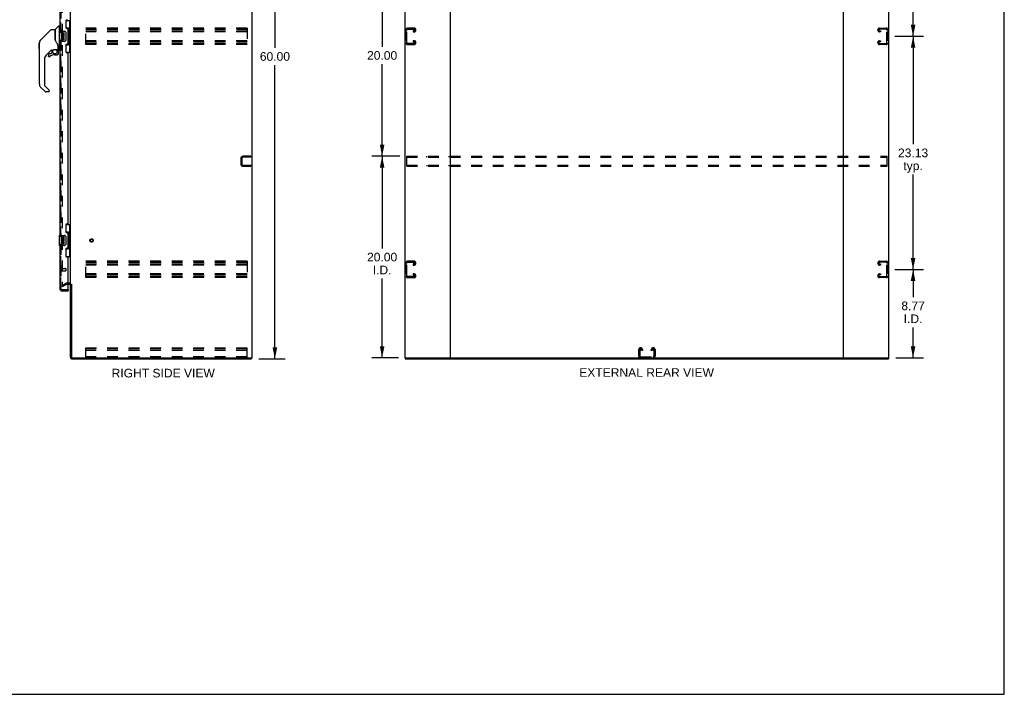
# Model space of a CAD drawing. Header units: inches. Extents: x 0 to 194, y 0 to 126.
# Tile 18 of 21: x 96 to 194, y 0 to 67. Entities that reach past the tile are written whole.
import ezdxf

# ---------------------------------------------------------------- set-up
doc = ezdxf.new("R2010")
doc.units = ezdxf.units.IN
doc.header["$LTSCALE"] = 10.674419
doc.header["$MEASUREMENT"] = 0
doc.linetypes.add('HIDDEN', pattern=[0.2, 0.1, -0.1])
doc.layers.get('0').update_dxf_attribs({"linetype": 'CONTINUOUS'})
for name, color, linetype in [('DEFAULT_2', 8, 'HIDDEN'), ('DIMENSIONS', 7, 'CONTINUOUS'), ('MASTER_DOOR_ASSEMBLY', 7, 'CONTINUOUS'), ('SLAVE_DOOR_ASSEMBLY', 7, 'CONTINUOUS')]:
    doc.layers.add(name, color=color, linetype=linetype)
doc.styles.get("Standard").update_dxf_attribs({"font": 'arial.ttf'})
doc.dimstyles.new('DIMSTYLE_1', dxfattribs={"dimtxt": 0.856237, "dimasz": 1.141649, "dimexe": 0.09, "dimexo": 0.07, "dimgap": 0.0375, "dimtad": 0, "dimtih": 1, "dimtoh": 1, "dimzin": 4, "dimdsep": 46, "dimtxsty": 'Standard', "dimblk": '_FILLED', "dimblk1": '_FILLED', "dimblk2": '_FILLED', "dimcen": 0.09, "dimadec": 3, "dimazin": 1, "dimtfac": 1, "dimtdec": 3, "dimtofl": 0, "dimtmove": 0, "dimatfit": 3, "dimldrblk": '_FILLED', "dimfxl": 0, "dimtolj": 1, "dimtzin": 4, "dimarcsym": 0})

# ---------------------------------------------------------------- blocks, each defined once
blk = doc.blocks.new('_FILLED')
at = {"color": 0, "linetype": 'ByBlock'}
blk.add_solid([(0, 0), (-1, 0.2), (-1, -0.2)], dxfattribs=at)
blk = doc.blocks.new('*D2')
at = {"layer": 'DIMENSIONS', "color": 2, "linetype": 'Continuous'}
for p, q in [((120.169, 93.264), (122.792, 93.264)), ((121.765, 93.264), (121.765, 64.12)), ((121.765, 33.264), (121.765, 62.408)), ((120.169, 33.264), (122.792, 33.264))]:
    blk.add_line(p, q, dxfattribs=at)
at = {"layer": 'DIMENSIONS', "color": 2, "linetype": 'Continuous', "xscale": 1.1416490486, "yscale": 1.1416490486, "zscale": 1.1416490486}
for p, rotation in [((121.765, 93.264), 90), ((121.765, 33.264), 270)]:
    blk.add_blockref('_FILLED', p, dxfattribs=dict(at, rotation=rotation))
at = {"layer": 'DIMENSIONS', "color": 2, "linetype": 'Continuous', "insert": (121.765, 63.692), "char_height": 0.8562, "width": 2.99205, "attachment_point": 2, "line_spacing_factor": 0.9}
blk.add_mtext('60.00', dxfattribs=at)
blk = doc.blocks.new('*D4')
at = {"layer": 'DIMENSIONS', "color": 2, "linetype": 'Continuous'}
for p, q in [((183.233, 42.139), (186.064, 42.139)), ((185.036, 42.139), (185.036, 39.384)), ((185.036, 33.368), (185.036, 36.387)), ((183.329, 33.368), (186.064, 33.368))]:
    blk.add_line(p, q, dxfattribs=at)
at = {"layer": 'DIMENSIONS', "color": 2, "linetype": 'Continuous', "xscale": 1.1416490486, "yscale": 1.1416490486, "zscale": 1.1416490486}
for p, rotation in [((185.036, 42.139), 90), ((185.036, 33.368), 270)]:
    blk.add_blockref('_FILLED', p, dxfattribs=dict(at, rotation=rotation))
at = {"layer": 'DIMENSIONS', "color": 2, "linetype": 'Continuous', "insert": (185.036, 38.956), "char_height": 0.8562, "width": 2.3268, "attachment_point": 2, "line_spacing_factor": 0.9}
blk.add_mtext('8.77\\PI.D.', dxfattribs=at)
blk = doc.blocks.new('*D5')
at = {"layer": 'DIMENSIONS', "color": 2, "linetype": 'Continuous'}
for p, q in [((183.233, 65.264), (186.064, 65.264)), ((185.036, 65.264), (185.036, 54.558)), ((185.036, 42.139), (185.036, 51.561)), ((183.233, 42.139), (186.064, 42.139))]:
    blk.add_line(p, q, dxfattribs=at)
at = {"layer": 'DIMENSIONS', "color": 2, "linetype": 'Continuous', "xscale": 1.1416490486, "yscale": 1.1416490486, "zscale": 1.1416490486}
for p, rotation in [((185.036, 65.264), 90), ((185.036, 42.139), 270)]:
    blk.add_blockref('_FILLED', p, dxfattribs=dict(at, rotation=rotation))
at = {"layer": 'DIMENSIONS', "color": 2, "linetype": 'Continuous', "insert": (185.036, 54.13), "char_height": 0.8562, "width": 2.99205, "attachment_point": 2, "line_spacing_factor": 0.9}
blk.add_mtext('23.13\\Ptyp.', dxfattribs=at)
blk = doc.blocks.new('*D6')
at = {"layer": 'DIMENSIONS', "color": 2, "linetype": 'Continuous'}
for p, q in [((183.233, 88.389), (186.064, 88.389)), ((185.036, 88.389), (185.036, 77.683)), ((185.036, 65.264), (185.036, 74.686)), ((183.233, 65.264), (186.064, 65.264))]:
    blk.add_line(p, q, dxfattribs=at)
at = {"layer": 'DIMENSIONS', "color": 2, "linetype": 'Continuous', "xscale": 1.1416490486, "yscale": 1.1416490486, "zscale": 1.1416490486}
for p, rotation in [((185.036, 88.389), 90), ((185.036, 65.264), 270)]:
    blk.add_blockref('_FILLED', p, dxfattribs=dict(at, rotation=rotation))
at = {"layer": 'DIMENSIONS', "color": 2, "linetype": 'Continuous', "insert": (185.036, 77.255), "char_height": 0.8562, "width": 2.99205, "attachment_point": 2, "line_spacing_factor": 0.9}
blk.add_mtext('23.13\\Ptyp.', dxfattribs=at)
blk = doc.blocks.new('*D7')
at = {"layer": 'DIMENSIONS', "color": 2, "linetype": 'Continuous'}
for p, q in [((134.156, 53.368), (131.367, 53.368)), ((132.395, 53.368), (132.395, 44.224)), ((132.395, 33.368), (132.395, 41.227)), ((134.032, 33.368), (131.367, 33.368))]:
    blk.add_line(p, q, dxfattribs=at)
at = {"layer": 'DIMENSIONS', "color": 2, "linetype": 'Continuous', "xscale": 1.1416490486, "yscale": 1.1416490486, "zscale": 1.1416490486}
for p, rotation in [((132.395, 53.368), 90), ((132.395, 33.368), 270)]:
    blk.add_blockref('_FILLED', p, dxfattribs=dict(at, rotation=rotation))
at = {"layer": 'DIMENSIONS', "color": 2, "linetype": 'Continuous', "insert": (132.395, 43.796), "char_height": 0.8562, "width": 2.99205, "attachment_point": 2, "line_spacing_factor": 0.9}
blk.add_mtext('20.00\\PI.D.', dxfattribs=at)
blk = doc.blocks.new('*D8')
at = {"layer": 'DIMENSIONS', "color": 2, "linetype": 'Continuous'}
for p, q in [((134.156, 73.368), (131.367, 73.368)), ((132.395, 73.368), (132.395, 64.224)), ((132.395, 53.368), (132.395, 62.512)), ((134.156, 53.368), (131.367, 53.368))]:
    blk.add_line(p, q, dxfattribs=at)
at = {"layer": 'DIMENSIONS', "color": 2, "linetype": 'Continuous', "xscale": 1.1416490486, "yscale": 1.1416490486, "zscale": 1.1416490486}
for p, rotation in [((132.395, 73.368), 90), ((132.395, 53.368), 270)]:
    blk.add_blockref('_FILLED', p, dxfattribs=dict(at, rotation=rotation))
at = {"layer": 'DIMENSIONS', "color": 2, "linetype": 'Continuous', "insert": (132.395, 63.796), "char_height": 0.8562, "width": 2.99205, "attachment_point": 2, "line_spacing_factor": 0.9}
blk.add_mtext('20.00', dxfattribs=at)

msp = doc.modelspace()

# ---------------------------------------------------------------- linework, layer by layer
at = {"color": 7, "linetype": 'Continuous'}
for p, q in [((194.08, 0), (194.08, 125.581)), ((119.43, 33.368), (119.43, 33.264)), ((134.694, 33.368), (134.694, 33.264)), ((139.083, 33.368), (178.201, 33.368)), ((182.59, 33.368), (182.59, 33.264)), ((0, 0), (194.08, 0))]:
    msp.add_line(p, q, dxfattribs=at)
at = {"color": 3, "linetype": 'Continuous'}
for p, q in [((119.482, 93.16), (119.482, 33.368)), ((134.642, 93.16), (134.642, 33.368)), ((139.142, 93.16), (139.142, 33.368)), ((178.142, 33.368), (178.142, 93.16)), ((182.642, 33.368), (182.642, 93.16)), ((101.482, 40.712), (101.482, 89.816)), ((101.397, 40.66), (101.278, 40.66)), ((101.482, 33.453), (101.482, 40.681)), ((101.586, 40.681), (101.586, 33.458)), ((101.671, 33.264), (119.43, 33.264)), ((101.676, 33.368), (119.482, 33.368)), ((134.642, 33.368), (139.083, 33.368)), ((134.694, 33.264), (182.59, 33.264)), ((178.201, 33.368), (182.642, 33.368))]:
    msp.add_line(p, q, dxfattribs=at)
for centre, radius, start, end in [((101.397, 40.575), 0.085, 0, 90), ((101.671, 33.453), 0.189, 180, 270), ((101.676, 33.458), 0.09, 180, 270)]:
    msp.add_arc(centre, radius, start, end, dxfattribs=at)
at = {"color": 7, "linetype": 'Continuous'}
msp.add_arc((101.671, 33.453), 0.085, 180, 270, dxfattribs=at)
at = {"layer": 'DEFAULT_2', "color": 8, "linetype": 'HIDDEN'}
for p, q in [((100.669, 89.998), (100.669, 40.53)), ((103.003, 64.451), (103.003, 66.076)), ((119.003, 66.076), (103.003, 66.076)), ((103.003, 65.972), (119.003, 65.972)), ((103.003, 65.805), (119.003, 65.805)), ((119.003, 65.701), (103.003, 65.701)), ((119.003, 66.076), (119.003, 64.451)), ((134.746, 65.896), (134.746, 64.631)), ((134.85, 64.645), (134.85, 65.882)), ((135.566, 66.076), (134.926, 66.076)), ((134.94, 65.972), (135.552, 65.972)), ((135.465, 65.805), (135.465, 65.701)), ((135.552, 65.805), (135.465, 65.805)), ((135.465, 65.701), (135.566, 65.701)), ((135.746, 65.881), (135.746, 65.896)), ((181.538, 65.881), (181.538, 65.896)), ((181.718, 66.076), (182.358, 66.076)), ((181.819, 65.701), (181.718, 65.701)), ((182.344, 65.972), (181.732, 65.972)), ((181.732, 65.805), (181.819, 65.805)), ((181.819, 65.805), (181.819, 65.701)), ((182.434, 64.645), (182.434, 65.882)), ((182.538, 65.896), (182.538, 64.631)), ((119.003, 64.826), (103.003, 64.826)), ((103.003, 64.722), (119.003, 64.722)), ((103.003, 64.555), (119.003, 64.555)), ((119.003, 64.451), (103.003, 64.451)), ((134.926, 64.451), (135.566, 64.451)), ((135.552, 64.555), (134.94, 64.555)), ((135.465, 64.826), (135.465, 64.722)), ((135.566, 64.826), (135.465, 64.826)), ((135.465, 64.722), (135.552, 64.722)), ((135.746, 64.631), (135.746, 64.646)), ((181.538, 64.631), (181.538, 64.646)), ((181.718, 64.826), (181.819, 64.826)), ((182.358, 64.451), (181.718, 64.451)), ((181.819, 64.722), (181.732, 64.722)), ((181.732, 64.555), (182.344, 64.555)), ((181.819, 64.826), (181.819, 64.722)), ((118.378, 53.121), (118.378, 52.614)), ((118.482, 53.121), (118.482, 52.614)), ((119.378, 53.368), (118.624, 53.368)), ((119.378, 53.264), (118.624, 53.264)), ((119.378, 53.368), (119.378, 53.264)), ((134.83, 52.368), (134.83, 53.368)), ((134.83, 53.368), (182.455, 53.368)), ((134.83, 53.264), (182.455, 53.264)), ((136.819, 53.264), (136.819, 53.368)), ((137.194, 53.264), (137.194, 53.368)), ((139.007, 53.368), (139.007, 53.264)), ((139.277, 53.368), (139.277, 53.264)), ((147.637, 53.264), (147.637, 53.368)), ((148.012, 53.264), (148.012, 53.368)), ((158.455, 53.264), (158.455, 53.368)), ((158.83, 53.264), (158.83, 53.368)), ((169.272, 53.264), (169.272, 53.368)), ((169.647, 53.264), (169.647, 53.368)), ((178.007, 53.368), (178.007, 53.264)), ((178.277, 53.368), (178.277, 53.264)), ((180.09, 53.264), (180.09, 53.368)), ((180.465, 53.264), (180.465, 53.368)), ((182.455, 52.368), (182.455, 53.368)), ((118.624, 52.472), (119.378, 52.472)), ((118.624, 52.368), (119.378, 52.368)), ((119.378, 52.472), (119.378, 52.368)), ((134.83, 52.472), (182.455, 52.472)), ((134.83, 52.368), (182.455, 52.368)), ((136.819, 52.472), (136.819, 52.368)), ((137.194, 52.472), (137.194, 52.368)), ((139.007, 52.472), (139.007, 52.368)), ((139.277, 52.472), (139.277, 52.368)), ((147.637, 52.472), (147.637, 52.368)), ((148.012, 52.472), (148.012, 52.368)), ((158.455, 52.472), (158.455, 52.368)), ((158.83, 52.472), (158.83, 52.368)), ((169.272, 52.472), (169.272, 52.368)), ((169.647, 52.472), (169.647, 52.368)), ((178.007, 52.472), (178.007, 52.368)), ((178.277, 52.368), (178.277, 52.472)), ((180.09, 52.472), (180.09, 52.368)), ((180.465, 52.472), (180.465, 52.368)), ((119.003, 42.951), (103.003, 42.951)), ((103.003, 41.326), (103.003, 42.951)), ((103.003, 42.847), (119.003, 42.847)), ((103.003, 42.68), (119.003, 42.68)), ((119.003, 42.576), (103.003, 42.576)), ((119.003, 42.951), (119.003, 41.326)), ((134.746, 42.771), (134.746, 41.506)), ((134.85, 41.52), (134.85, 42.757)), ((135.566, 42.951), (134.926, 42.951)), ((134.94, 42.847), (135.552, 42.847)), ((135.465, 42.68), (135.465, 42.576)), ((135.552, 42.68), (135.465, 42.68)), ((135.465, 42.576), (135.566, 42.576)), ((135.746, 42.756), (135.746, 42.771)), ((181.538, 42.756), (181.538, 42.771)), ((181.718, 42.951), (182.358, 42.951)), ((181.819, 42.576), (181.718, 42.576)), ((182.344, 42.847), (181.732, 42.847)), ((181.732, 42.68), (181.819, 42.68)), ((181.819, 42.68), (181.819, 42.576)), ((182.434, 41.52), (182.434, 42.757)), ((182.538, 42.771), (182.538, 41.506)), ((119.003, 41.701), (103.003, 41.701)), ((103.003, 41.597), (119.003, 41.597)), ((103.003, 41.43), (119.003, 41.43)), ((119.003, 41.326), (103.003, 41.326)), ((134.926, 41.326), (135.566, 41.326)), ((135.552, 41.43), (134.94, 41.43)), ((135.465, 41.701), (135.465, 41.597)), ((135.566, 41.701), (135.465, 41.701)), ((135.465, 41.597), (135.552, 41.597)), ((135.746, 41.506), (135.746, 41.521)), ((181.538, 41.506), (181.538, 41.521)), ((181.718, 41.701), (181.819, 41.701)), ((182.358, 41.326), (181.718, 41.326)), ((181.819, 41.597), (181.732, 41.597)), ((181.732, 41.43), (182.344, 41.43)), ((181.819, 41.701), (181.819, 41.597)), ((100.669, 40.549), (101.009, 40.746)), ((100.721, 40.459), (100.669, 40.549)), ((100.721, 40.459), (101.061, 40.656)), ((101.397, 40.764), (101.078, 40.764)), ((101.278, 40.66), (101.078, 40.66)), ((103.003, 34.368), (119.003, 34.368)), ((103.003, 33.368), (103.003, 34.368)), ((119.003, 34.264), (103.003, 34.264)), ((119.003, 34.263), (103.003, 34.263)), ((119.003, 33.368), (119.003, 34.368)), ((157.83, 33.548), (157.83, 34.188)), ((157.934, 34.174), (157.934, 33.562)), ((158.01, 34.368), (158.025, 34.368)), ((158.101, 34.087), (158.101, 34.174)), ((158.205, 34.188), (158.205, 34.087)), ((159.08, 34.087), (159.08, 34.188)), ((159.184, 34.174), (159.184, 34.087)), ((159.26, 34.368), (159.275, 34.368)), ((159.351, 33.562), (159.351, 34.174)), ((159.455, 34.188), (159.455, 33.548)), ((119.003, 34.087), (103.003, 34.087)), ((119.003, 33.472), (103.003, 33.472)), ((158.024, 33.472), (159.261, 33.472)), ((158.205, 34.087), (158.101, 34.087)), ((159.184, 34.087), (159.08, 34.087))]:
    msp.add_line(p, q, dxfattribs=at)
for points in [[(100.669, 40.53), (100.669, 40.527), (100.67, 40.525), (100.67, 40.523), (100.671, 40.521), (100.672, 40.519)], [(100.687, 40.51), (100.685, 40.51), (100.683, 40.51), (100.681, 40.511), (100.679, 40.511), (100.678, 40.513), (100.676, 40.514), (100.675, 40.515), (100.673, 40.517), (100.672, 40.519)], [(100.694, 40.512), (100.693, 40.511), (100.691, 40.51), (100.689, 40.51), (100.687, 40.51), (100.687, 40.51)]]:
    msp.add_lwpolyline(points, dxfattribs=at)
for radius in [0.164, 0.124]:
    msp.add_circle((103.586, 45.014), radius, dxfattribs=at)
for centre, radius, start, end in [((134.926, 65.896), 0.18, 90, 180), ((134.94, 65.882), 0.09, 90, 180), ((135.552, 65.882), 0.09, 0, 90), ((135.552, 65.895), 0.09, 270, 351.78079), ((135.566, 65.896), 0.18, 0, 90), ((135.566, 65.881), 0.18, 270, 360), ((181.718, 65.896), 0.18, 90, 180), ((181.718, 65.881), 0.18, 180, 270), ((181.732, 65.882), 0.09, 90, 180), ((181.732, 65.895), 0.09, 188.21921, 270), ((182.344, 65.882), 0.09, 0, 90), ((182.358, 65.896), 0.18, 0, 90), ((134.926, 64.631), 0.18, 180, 270), ((134.94, 64.645), 0.09, 180, 270), ((135.552, 64.632), 0.09, 0, 90), ((135.552, 64.645), 0.09, 270, 351.78079), ((135.566, 64.646), 0.18, 0, 90), ((135.566, 64.631), 0.18, 270, 360), ((181.718, 64.646), 0.18, 90, 180), ((181.718, 64.631), 0.18, 180, 270), ((181.732, 64.632), 0.09, 90, 180), ((181.732, 64.645), 0.09, 188.21921, 270), ((182.344, 64.645), 0.09, 270, 360), ((182.358, 64.631), 0.18, 270, 360), ((118.624, 53.121), 0.246, 90, 180), ((118.624, 53.121), 0.142, 90, 180), ((118.624, 52.614), 0.246, 180, 270), ((118.624, 52.614), 0.142, 180, 270), ((134.926, 42.771), 0.18, 90, 180), ((134.94, 42.757), 0.09, 90, 180), ((135.552, 42.757), 0.09, 0, 90), ((135.552, 42.77), 0.09, 270, 351.78079), ((135.566, 42.771), 0.18, 0, 90), ((135.566, 42.756), 0.18, 270, 360), ((181.718, 42.771), 0.18, 90, 180), ((181.718, 42.756), 0.18, 180, 270), ((181.732, 42.757), 0.09, 90, 180), ((181.732, 42.77), 0.09, 188.21921, 270), ((182.344, 42.757), 0.09, 0, 90), ((182.358, 42.771), 0.18, 0, 90), ((134.926, 41.506), 0.18, 180, 270), ((134.94, 41.52), 0.09, 180, 270), ((135.552, 41.507), 0.09, 0, 90), ((135.552, 41.52), 0.09, 270, 351.78079), ((135.566, 41.521), 0.18, 0, 90), ((135.566, 41.506), 0.18, 270, 360), ((181.718, 41.521), 0.18, 90, 180), ((181.718, 41.506), 0.18, 180, 270), ((181.732, 41.507), 0.09, 90, 180), ((181.732, 41.52), 0.09, 188.21921, 270), ((182.344, 41.52), 0.09, 270, 360), ((182.358, 41.506), 0.18, 270, 360), ((101.078, 40.627), 0.137, 90, 120), ((101.078, 40.627), 0.033, 90, 120), ((101.397, 40.575), 0.189, 0, 90), ((158.01, 34.188), 0.18, 90, 180), ((158.024, 34.174), 0.09, 98.21921, 180), ((158.011, 34.174), 0.09, 0, 90), ((158.025, 34.188), 0.18, 0, 90), ((159.26, 34.188), 0.18, 90, 180), ((159.274, 34.174), 0.09, 98.21921, 180), ((159.261, 34.174), 0.09, 0, 90), ((159.275, 34.188), 0.18, 0, 90), ((158.01, 33.548), 0.18, 180, 270), ((158.024, 33.562), 0.09, 180, 270), ((159.261, 33.562), 0.09, 270, 360), ((159.275, 33.548), 0.18, 270, 360)]:
    msp.add_arc(centre, radius, start, end, dxfattribs=at)
at = {"layer": 'MASTER_DOOR_ASSEMBLY', "color": 3, "linetype": 'Continuous'}
for p, q in [((100.424, 85.014), (100.424, 65.764)), ((101.028, 66.781), (101.028, 66.161)), ((101.158, 66.031), (101.218, 66.031)), ((101.278, 64.556), (101.278, 65.971)), ((100.424, 64.764), (100.424, 45.514)), ((101.218, 64.496), (101.158, 64.496)), ((101.028, 64.366), (101.028, 63.746)), ((101.158, 63.616), (101.218, 63.616)), ((101.278, 46.721), (101.278, 63.556)), ((101.028, 46.531), (101.028, 45.911)), ((101.218, 46.661), (101.158, 46.661)), ((101.158, 45.781), (101.218, 45.781)), ((101.278, 44.306), (101.278, 45.721)), ((100.424, 44.514), (100.424, 40.26)), ((101.028, 44.116), (101.028, 43.496)), ((101.218, 44.246), (101.158, 44.246)), ((101.158, 43.366), (101.218, 43.366)), ((101.278, 40.138), (101.278, 43.306)), ((100.67, 40.014), (101.278, 40.014))]:
    msp.add_line(p, q, dxfattribs=at)
at = {"layer": 'MASTER_DOOR_ASSEMBLY', "color": 8, "linetype": 'HIDDEN'}
for p, q in [((100.528, 85.169), (100.528, 65.609)), ((100.528, 64.919), (100.528, 45.359)), ((100.528, 44.669), (100.528, 40.26)), ((100.571, 42.26), (100.571, 41.976)), ((100.571, 42.242), (101.018, 42.242)), ((100.571, 41.994), (101.018, 41.994)), ((101.028, 42.232), (101.028, 42.004)), ((100.67, 40.118), (101.258, 40.118))]:
    msp.add_line(p, q, dxfattribs=at)
at = {"layer": 'MASTER_DOOR_ASSEMBLY', "color": 7, "linetype": 'Continuous'}
for p, q in [((101.041, 66.839), (101.482, 66.839)), ((101.078, 66.059), (101.078, 66.839)), ((101.443, 65.814), (101.443, 66.839)), ((99.566, 65.93), (98.523, 64.887)), ((99.622, 65.953), (99.975, 65.953)), ((99.983, 65.945), (99.983, 64.901)), ((99.991, 64.889), (99.991, 65.941)), ((99.999, 65.962), (100.294, 66.256)), ((100.377, 66.268), (100.322, 66.268)), ((100.364, 65.749), (100.364, 64.779)), ((100.379, 65.764), (100.919, 65.764)), ((100.385, 66.26), (100.385, 65.764)), ((100.385, 66.209), (100.424, 66.209)), ((100.567, 65.61), (100.567, 65.379)), ((100.63, 65.61), (100.567, 65.61)), ((100.63, 65.442), (100.63, 65.61)), ((100.693, 65.442), (100.63, 65.442)), ((100.693, 65.578), (100.693, 65.442)), ((100.753, 65.578), (100.693, 65.578)), ((100.753, 65.442), (100.753, 65.578)), ((100.818, 65.442), (100.753, 65.442)), ((100.818, 65.61), (100.818, 65.442)), ((100.881, 65.61), (100.818, 65.61)), ((100.881, 65.379), (100.881, 65.61)), ((101.019, 65.664), (101.019, 64.864)), ((101.078, 66.104), (101.305, 66.104)), ((101.305, 64.424), (101.305, 66.104)), ((101.342, 65.865), (101.342, 65.844)), ((101.342, 65.814), (101.342, 64.714)), ((101.465, 65.814), (101.342, 65.814)), ((101.465, 64.714), (101.465, 65.814)), ((98.401, 64.026), (98.401, 64.612)), ((98.408, 60.506), (98.408, 64.609)), ((98.456, 64.797), (98.456, 64.797)), ((98.523, 64.887), (98.829, 65.192)), ((98.829, 65.193), (98.829, 65.192)), ((100.003, 64.856), (99.983, 64.91)), ((100.031, 64.791), (100.003, 64.856)), ((100.919, 64.764), (100.379, 64.764)), ((100.385, 64.764), (100.385, 63.894)), ((100.567, 65.379), (100.829, 65.379)), ((100.567, 65.149), (100.567, 65.012)), ((100.63, 65.149), (100.567, 65.149)), ((100.638, 65.343), (100.58, 65.368)), ((100.63, 65.012), (100.63, 65.149)), ((100.693, 65.054), (100.693, 65.012)), ((100.753, 64.992), (100.753, 65.061)), ((100.829, 65.379), (100.801, 65.36)), ((100.818, 65.054), (100.818, 64.918)), ((100.818, 64.918), (100.881, 64.918)), ((100.863, 65.379), (100.881, 65.379)), ((100.881, 64.918), (100.881, 65.054)), ((101.078, 63.689), (101.078, 64.469)), ((101.465, 64.714), (101.342, 64.714)), ((101.342, 64.684), (101.342, 64.663)), ((101.443, 63.689), (101.443, 64.714)), ((99.588, 63.885), (99.093, 63.39)), ((99.549, 63.515), (99.396, 63.515)), ((99.629, 63.591), (99.557, 63.519)), ((99.633, 63.882), (99.633, 63.599)), ((99.671, 63.886), (99.747, 63.886)), ((99.944, 63.957), (100.239, 63.957)), ((100.14, 63.957), (100.205, 63.892)), ((100.199, 63.887), (100.197, 63.884)), ((100.251, 63.753), (100.26, 63.753)), ((100.26, 63.515), (100.251, 63.515)), ((100.259, 64.332), (100.258, 64.356)), ((100.259, 64.332), (100.259, 63.977)), ((100.262, 63.753), (100.262, 63.515)), ((100.266, 64.332), (100.266, 64.335)), ((100.266, 64.329), (100.266, 64.332)), ((100.266, 64.327), (100.266, 64.329)), ((100.266, 63.925), (100.266, 64.327)), ((100.306, 63.886), (100.377, 63.886)), ((100.385, 63.945), (100.424, 63.945)), ((101.041, 63.689), (101.482, 63.689)), ((101.078, 64.424), (101.305, 64.424)), ((98.92, 62.972), (98.92, 60.42)), ((99.318, 63.437), (99.318, 63.317)), ((99.32, 63.309), (99.32, 63.317)), ((99.328, 63.317), (99.32, 63.317)), ((99.396, 63.241), (99.388, 63.241)), ((99.405, 63.241), (99.396, 63.241)), ((99.414, 63.243), (99.405, 63.241)), ((99.422, 63.245), (99.414, 63.243)), ((99.43, 63.249), (99.422, 63.245)), ((99.438, 63.253), (99.43, 63.249)), ((99.445, 63.258), (99.438, 63.253)), ((99.948, 63.437), (100.184, 63.437)), ((98.976, 59.775), (98.523, 60.227)), ((98.943, 60.365), (99.374, 59.933)), ((99.314, 59.752), (99.031, 59.752)), ((99.392, 59.891), (99.392, 59.831)), ((101.041, 46.589), (101.482, 46.589)), ((101.078, 45.809), (101.078, 46.589)), ((101.443, 45.564), (101.443, 46.589)), ((100.364, 45.499), (100.364, 44.529)), ((100.379, 45.514), (100.919, 45.514)), ((100.63, 45.36), (100.567, 45.36)), ((100.567, 45.36), (100.567, 45.129)), ((100.567, 45.129), (100.829, 45.129)), ((100.638, 45.093), (100.58, 45.118)), ((100.63, 45.192), (100.63, 45.36)), ((100.693, 45.192), (100.63, 45.192)), ((100.753, 45.328), (100.693, 45.328)), ((100.693, 45.328), (100.693, 45.192)), ((100.753, 45.192), (100.753, 45.328)), ((100.818, 45.192), (100.753, 45.192)), ((100.829, 45.129), (100.801, 45.11)), ((100.881, 45.36), (100.818, 45.36)), ((100.818, 45.36), (100.818, 45.192)), ((100.863, 45.129), (100.881, 45.129)), ((100.881, 45.129), (100.881, 45.36)), ((101.019, 45.414), (101.019, 44.614)), ((101.078, 45.854), (101.305, 45.854)), ((101.305, 44.174), (101.305, 45.854)), ((101.342, 45.615), (101.342, 45.594)), ((101.465, 45.564), (101.342, 45.564)), ((101.342, 45.564), (101.342, 44.464)), ((101.465, 44.464), (101.465, 45.564)), ((100.919, 44.514), (100.379, 44.514)), ((100.63, 44.899), (100.567, 44.899)), ((100.567, 44.899), (100.567, 44.762)), ((100.63, 44.762), (100.63, 44.899)), ((100.693, 44.804), (100.693, 44.762)), ((100.753, 44.742), (100.753, 44.811)), ((100.818, 44.804), (100.818, 44.668)), ((100.818, 44.668), (100.881, 44.668)), ((100.881, 44.668), (100.881, 44.804)), ((101.078, 43.439), (101.078, 44.219)), ((101.078, 44.174), (101.305, 44.174)), ((101.465, 44.464), (101.342, 44.464)), ((101.342, 44.434), (101.342, 44.413)), ((101.443, 43.439), (101.443, 44.464)), ((101.041, 43.439), (101.482, 43.439)), ((101.258, 40.118), (101.278, 40.118)), ((101.278, 40.118), (101.278, 40.014))]:
    msp.add_line(p, q, dxfattribs=at)
for points in [[(99.566, 65.93), (99.574, 65.937), (99.582, 65.942), (99.592, 65.947), (99.601, 65.95), (99.612, 65.952), (99.622, 65.953)], [(101.012, 65.7), (101.014, 65.694), (101.016, 65.689), (101.017, 65.683), (101.018, 65.676), (101.019, 65.67), (101.019, 65.664)], [(101.269, 66.003), (101.271, 66.007), (101.277, 66.015), (101.281, 66.023), (101.286, 66.03), (101.289, 66.037), (101.293, 66.043), (101.296, 66.049), (101.298, 66.055), (101.3, 66.06), (101.302, 66.065), (101.303, 66.069), (101.304, 66.073), (101.305, 66.077), (101.305, 66.08)], [(98.523, 64.887), (98.502, 64.864), (98.477, 64.83), (98.455, 64.794), (98.437, 64.756), (98.423, 64.717), (98.416, 64.686)], [(98.434, 64.749), (98.423, 64.716), (98.422, 64.711)], [(99.983, 65.07), (99.983, 65.071), (99.984, 65.073), (99.985, 65.074), (99.987, 65.075), (99.99, 65.077), (99.991, 65.077)], [(100.205, 64.503), (100.155, 64.576), (100.106, 64.653), (100.065, 64.724), (100.031, 64.791)], [(100.258, 64.356), (100.253, 64.391), (100.244, 64.425), (100.232, 64.457), (100.217, 64.486), (100.205, 64.503)], [(101.019, 64.864), (101.019, 64.858), (101.018, 64.851), (101.017, 64.845), (101.016, 64.839), (101.014, 64.833), (101.012, 64.828)], [(101.305, 64.448), (101.305, 64.451), (101.304, 64.455), (101.303, 64.459), (101.302, 64.463), (101.3, 64.468), (101.298, 64.473), (101.296, 64.478), (101.293, 64.484), (101.289, 64.491), (101.286, 64.498), (101.281, 64.505), (101.277, 64.513), (101.271, 64.521), (101.269, 64.525)], [(99.748, 63.886), (99.752, 63.887), (99.756, 63.888), (99.759, 63.889), (99.761, 63.89), (99.764, 63.892), (99.767, 63.894), (99.77, 63.896), (99.774, 63.898), (99.782, 63.903)], [(99.782, 63.903), (99.786, 63.906), (99.792, 63.91), (99.797, 63.913), (99.803, 63.917), (99.81, 63.921), (99.817, 63.925), (99.825, 63.929), (99.834, 63.933), (99.843, 63.937), (99.853, 63.941), (99.864, 63.945), (99.875, 63.948), (99.887, 63.951), (99.899, 63.953), (99.912, 63.955), (99.926, 63.957), (99.939, 63.957), (99.944, 63.957)], [(100.26, 63.515), (100.26, 63.507), (100.258, 63.498), (100.256, 63.49), (100.253, 63.482), (100.249, 63.475), (100.244, 63.468), (100.238, 63.461), (100.231, 63.456), (100.224, 63.451), (100.217, 63.446), (100.209, 63.443), (100.201, 63.441), (100.192, 63.439), (100.184, 63.439)], [(100.184, 63.448), (100.191, 63.448), (100.199, 63.449), (100.206, 63.451), (100.213, 63.454), (100.22, 63.458), (100.226, 63.462), (100.231, 63.467), (100.236, 63.473), (100.241, 63.479), (100.244, 63.486), (100.247, 63.493), (100.25, 63.5), (100.251, 63.508), (100.251, 63.515)], [(100.251, 63.753), (100.251, 63.768), (100.249, 63.782), (100.246, 63.796), (100.242, 63.81), (100.237, 63.824), (100.231, 63.837), (100.224, 63.85), (100.216, 63.862), (100.207, 63.874), (100.197, 63.884)], [(100.203, 63.891), (100.203, 63.89), (100.203, 63.89), (100.202, 63.89), (100.201, 63.889), (100.199, 63.887)], [(100.203, 63.891), (100.214, 63.879), (100.223, 63.867), (100.232, 63.855), (100.239, 63.841), (100.245, 63.827), (100.251, 63.813), (100.255, 63.798), (100.258, 63.783), (100.26, 63.768), (100.26, 63.753)], [(100.259, 64.288), (100.259, 64.286), (100.26, 64.283), (100.261, 64.279), (100.262, 64.275)], [(100.262, 64.275), (100.263, 64.269), (100.264, 64.262), (100.265, 64.256), (100.266, 64.249), (100.266, 64.243), (100.266, 64.236)], [(99.388, 63.241), (99.379, 63.242), (99.371, 63.245), (99.363, 63.248), (99.355, 63.252), (99.348, 63.257), (99.342, 63.263), (99.336, 63.269), (99.331, 63.276), (99.327, 63.284), (99.324, 63.292), (99.321, 63.3), (99.32, 63.309)], [(99.328, 63.317), (99.329, 63.31), (99.33, 63.302), (99.332, 63.295), (99.335, 63.288), (99.339, 63.281), (99.343, 63.275), (99.349, 63.269), (99.354, 63.264), (99.361, 63.26), (99.367, 63.256), (99.374, 63.253), (99.382, 63.251), (99.389, 63.25), (99.397, 63.249), (99.404, 63.25), (99.412, 63.251), (99.419, 63.254), (99.426, 63.257), (99.433, 63.26), (99.439, 63.265)], [(100.184, 63.448), (100.184, 63.446), (100.184, 63.443)], [(100.184, 63.443), (100.184, 63.442), (100.184, 63.44), (100.184, 63.44), (100.184, 63.439), (100.184, 63.439)], [(99.379, 59.928), (99.379, 59.929), (99.378, 59.93), (99.377, 59.931), (99.376, 59.932), (99.375, 59.932), (99.374, 59.933)], [(101.012, 45.45), (101.014, 45.444), (101.016, 45.439), (101.017, 45.433), (101.018, 45.426), (101.019, 45.42), (101.019, 45.414)], [(101.269, 45.753), (101.271, 45.757), (101.277, 45.765), (101.281, 45.773), (101.286, 45.78), (101.289, 45.787), (101.293, 45.793), (101.296, 45.799), (101.298, 45.805), (101.3, 45.81), (101.302, 45.815), (101.303, 45.819), (101.304, 45.823), (101.305, 45.827), (101.305, 45.83)], [(101.019, 44.614), (101.019, 44.608), (101.018, 44.601), (101.017, 44.595), (101.016, 44.589), (101.014, 44.583), (101.012, 44.578)], [(101.305, 44.198), (101.305, 44.201), (101.304, 44.205), (101.303, 44.209), (101.302, 44.213), (101.3, 44.218), (101.298, 44.223), (101.296, 44.228), (101.293, 44.234), (101.289, 44.241), (101.286, 44.248), (101.281, 44.255), (101.277, 44.263), (101.271, 44.271), (101.269, 44.275)]]:
    msp.add_lwpolyline(points, dxfattribs=at)
msp.add_circle((99.948, 63.732), 0.217, dxfattribs=at)
at = {"layer": 'MASTER_DOOR_ASSEMBLY', "color": 3, "linetype": 'Continuous'}
for centre, radius, start, end in [((101.158, 66.781), 0.13, 90, 180), ((101.158, 66.161), 0.13, 180, 270), ((101.218, 65.971), 0.06, 0, 90), ((101.158, 64.366), 0.13, 90, 180), ((101.218, 64.556), 0.06, 270, 360), ((101.158, 63.746), 0.13, 180, 270), ((101.218, 63.556), 0.06, 0, 90), ((101.158, 46.531), 0.13, 90, 180), ((101.158, 45.911), 0.13, 180, 270), ((101.218, 46.721), 0.06, 270, 360), ((101.218, 45.721), 0.06, 0, 90), ((101.158, 44.116), 0.13, 90, 180), ((101.218, 44.306), 0.06, 270, 360), ((101.158, 43.496), 0.13, 180, 270), ((101.218, 43.306), 0.06, 0, 90), ((100.67, 40.26), 0.246, 180, 270), ((101.258, 40.138), 0.02, 270, 360)]:
    msp.add_arc(centre, radius, start, end, dxfattribs=at)
at = {"layer": 'MASTER_DOOR_ASSEMBLY', "color": 7, "linetype": 'Continuous'}
for centre, radius, start, end in [((99.975, 65.945), 0.00787, 0, 90), ((100.003, 65.771), 0.0197, 180, 233.00595), ((100.02, 65.941), 0.0295, 135, 180), ((100.322, 66.229), 0.0394, 90, 135), ((100.379, 65.749), 0.015, 90, 180), ((100.377, 66.26), 0.00787, 0, 90), ((100.919, 65.664), 0.1, 21.20502, 90), ((98.421, 64.612), 0.0197, 128.21988, 180), ((98.802, 64.609), 0.394, 168.7096, 180), ((98.802, 64.609), 0.394, 135, 167.37683), ((100.379, 64.779), 0.015, 180, 270), ((100.724, 65.306), 0.157, 156.59665, 341.87913), ((100.661, 65.012), 0.0943, 180, 248.67039), ((100.661, 65.012), 0.0943, 248.69989, 347.43379), ((100.724, 65.306), 0.0943, 156.59665, 35.11217), ((100.661, 65.012), 0.0314, 180, 0.04847), ((100.787, 65.054), 0.0943, 0, 180), ((100.788, 65.05), 0.0362, 83.42855, 161.76278), ((100.787, 65.054), 0.0314, 0, 81.22946), ((100.724, 65.306), 0.157, 25.73705, 27.8532), ((100.727, 65.306), 0.154, 341.41988, 26.19629), ((100.919, 64.864), 0.1, 270, 338.79459), ((98.421, 64.026), 0.0197, 180, 229.78214), ((99.396, 63.437), 0.0787, 90, 180), ((99.671, 63.689), 0.197, 90, 129.38059), ((99.549, 63.527), 0.0118, 270, 315), ((99.621, 63.599), 0.0118, 315, 360), ((100.184, 63.515), 0.0787, 270, 360), ((100.066, 63.753), 0.197, 0, 45), ((100.239, 63.977), 0.0197, 270, 360), ((100.306, 63.925), 0.0394, 180, 270), ((100.377, 63.894), 0.00787, 270, 360), ((99.511, 62.972), 0.591, 135, 180), ((99.396, 63.317), 0.0787, 180, 309.5212), ((99.948, 62.649), 0.787, 90, 129.5212), ((98.802, 60.506), 0.394, 180, 225), ((98.999, 60.42), 0.0787, 180, 225), ((99.031, 59.831), 0.0787, 225, 270), ((99.314, 59.831), 0.0787, 270, 360), ((99.333, 59.891), 0.0591, 0, 38.86737), ((100.379, 45.499), 0.015, 90, 180), ((100.724, 45.056), 0.157, 156.59665, 341.87913), ((100.724, 45.056), 0.0943, 156.59665, 35.11217), ((100.724, 45.056), 0.157, 25.73705, 27.8532), ((100.727, 45.056), 0.154, 341.41988, 26.19629), ((100.919, 45.414), 0.1, 21.20502, 90), ((100.379, 44.529), 0.015, 180, 270), ((100.661, 44.762), 0.0943, 180, 248.67039), ((100.661, 44.762), 0.0943, 248.69989, 347.43379), ((100.661, 44.762), 0.0314, 180, 0.04847), ((100.787, 44.804), 0.0943, 0, 180), ((100.788, 44.8), 0.0362, 83.42855, 161.76278), ((100.787, 44.804), 0.0314, 0, 81.22946), ((100.919, 44.614), 0.1, 270, 338.79459), ((100.588, 40.404), 0.26, 270, 272.60749)]:
    msp.add_arc(centre, radius, start, end, dxfattribs=at)
at = {"layer": 'MASTER_DOOR_ASSEMBLY', "color": 8, "linetype": 'HIDDEN'}
for centre, radius, start, end in [((100.549, 42.26), 0.0215, 0, 180), ((101.018, 42.232), 0.01, 0, 90), ((101.018, 42.004), 0.01, 270, 360), ((100.549, 41.976), 0.0215, 180, 360), ((100.67, 40.26), 0.142, 180, 270)]:
    msp.add_arc(centre, radius, start, end, dxfattribs=at)
at = {"layer": 'MASTER_DOOR_ASSEMBLY', "color": 7, "linetype": 'Continuous'}
for centre, start_param, end_param in [((101.238, 65.854), -1.51401, -0.699287), ((101.238, 65.854), -2.442306, -1.627583), ((101.238, 64.673), -1.51401, -0.699287), ((101.238, 64.673), -2.442306, -1.627583), ((101.238, 45.604), -1.51401, -0.699287), ((101.238, 45.604), -2.442306, -1.627583), ((101.238, 44.423), -1.51401, -0.699287), ((101.238, 44.423), -2.442306, -1.627583)]:
    msp.add_ellipse(centre, major_axis=(0, 0.18), ratio=0.579493, start_param=start_param, end_param=end_param, dxfattribs=at)
at = {"layer": 'SLAVE_DOOR_ASSEMBLY', "color": 8, "linetype": 'HIDDEN'}
for p, q in [((100.528, 65.609), (100.528, 85.169)), ((100.528, 45.359), (100.528, 64.919)), ((100.528, 40.26), (100.528, 44.669)), ((101.258, 40.118), (100.67, 40.118))]:
    msp.add_line(p, q, dxfattribs=at)
msp.add_arc((100.67, 40.26), 0.142, 180, 270, dxfattribs=at)

# ---------------------------------------------------------------- texts
at = {"layer": 'DIMENSIONS', "color": 2, "linetype": 'Continuous', "char_height": 0.85624, "attachment_point": 2, "line_spacing_factor": 0.9}
for s, insert, width in [('RIGHT SIDE VIEW', (110.69, 32.285), 10.21118), ('EXTERNAL REAR VIEW', (158.615, 32.345), 13.33056)]:
    msp.add_mtext(s, dxfattribs=dict(at, insert=insert, width=width))

# ---------------------------------------------------------------- dimensions: what is measured, and where the dimension line sits
at = {"layer": 'DIMENSIONS', "color": 2, "linetype": 'Continuous'}
for base, p1, p2, angle, picture, middle in [((121.765, 33.264), (120.099, 93.264), (120.099, 33.264), 270, '*D2', (121.758, 63.259)), ((132.395, 73.368), (134.226, 53.368), (134.226, 73.368), 90, '*D8', (132.383, 63.363))]:
    dim = msp.add_linear_dim(base=base, p1=p1, p2=p2, angle=angle, dimstyle='DIMSTYLE_1', dxfattribs=at)
    dim.commit()
    dim.dimension.update_dxf_attribs({"geometry": picture, "text_midpoint": middle, "dimtype": 160})
for base, p1, p2, angle, text, picture, middle in [((185.036156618, 88.388960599), (183.16336529, 65.263960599), (183.16336529, 88.388960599), 90, '<>\\Ptyp.', '*D6', (185.036156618, 76.184283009)), ((185.036156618, 65.263960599), (183.16336529, 42.138960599), (183.16336529, 65.263960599), 90, '<>\\Ptyp.', '*D5', (185.036156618, 53.059283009)), ((132.395, 33.368), (134.226, 53.368), (134.102, 33.368), 270, '<>\\PI.D.', '*D7', (132.395, 42.726)), ((185.036, 42.139), (183.259, 33.368), (183.163, 42.139), 90, '<>\\PI.D.', '*D4', (185.036, 37.886))]:
    dim = msp.add_linear_dim(base=base, p1=p1, p2=p2, angle=angle, text=text, dimstyle='DIMSTYLE_1', dxfattribs=at)
    dim.commit()
    dim.dimension.update_dxf_attribs({"geometry": picture, "text_midpoint": middle, "dimtype": 160})

doc.saveas('drawing.dxf')
